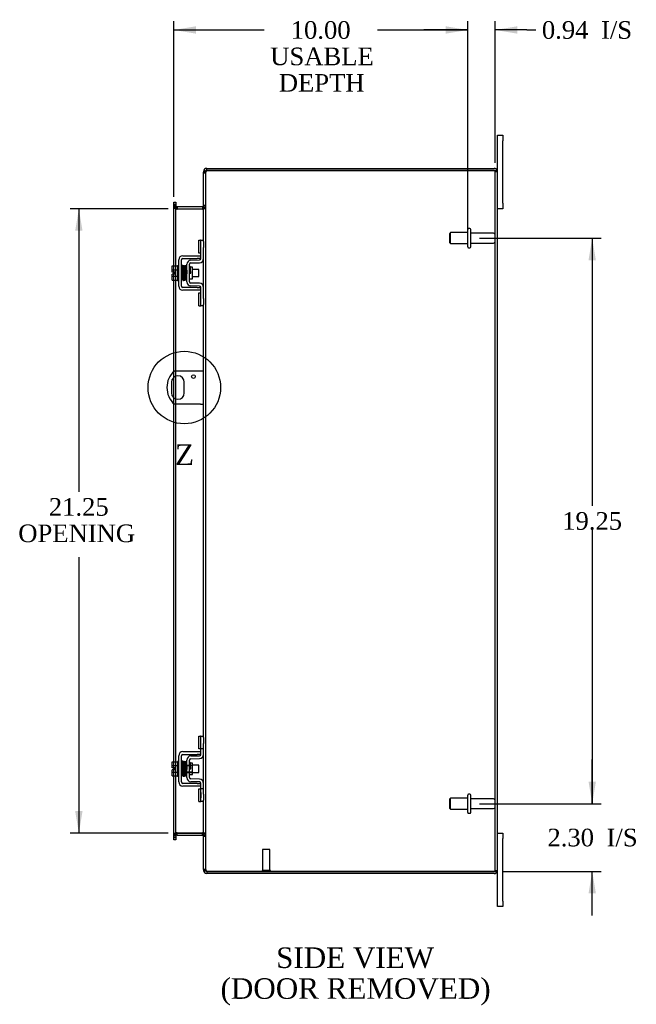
# Model space of a CAD drawing. Header units: inches. Extents: x 7 to 148, y 4 to 99.
# Tile 5 of 8: x 82 to 103, y 33 to 66. Entities that reach past the tile are written whole.
import ezdxf
from ezdxf.enums import TextEntityAlignment as Align
from ezdxf.lldxf.tags import DXFTag

# ---------------------------------------------------------------- set-up
doc = ezdxf.new("R2010")
doc.units = ezdxf.units.IN
doc.header["$MEASUREMENT"] = 0
doc.layers.get('0').update_dxf_attribs({"linetype": 'CONTINUOUS'})
for name, color, linetype in [('COM40153-1', 7, 'CONTINUOUS'), ('COM42667', 7, 'CONTINUOUS'), ('COM42780', 7, 'CONTINUOUS'), ('COM70019', 7, 'CONTINUOUS'), ('DEFAULT', 7, 'CONTINUOUS'), ('FET07710', 7, 'CONTINUOUS'), ('SCC19011', 7, 'CONTINUOUS'), ('SPR20265', 7, 'CONTINUOUS'), ('STD21878', 7, 'CONTINUOUS'), ('STD26094', 7, 'CONTINUOUS'), ('WAF25035', 7, 'CONTINUOUS')]:
    doc.layers.add(name, color=color, linetype=linetype)
doc.styles.add('SEACAD_TIMES_NEW_ROMAN', font='times.ttf')
tags = doc.linetypes.add('CENTER2', pattern=[1.125, 0.75, -0.125, 0.125, -0.125]).pattern_tags.tags
tags[10:11] = [DXFTag(74, 4), DXFTag(75, 0), DXFTag(340, '0'), DXFTag(46, 0.0), DXFTag(50, 0.0), DXFTag(44, 0.0), DXFTag(45, 0.0)]
tags[8:9] = [DXFTag(74, 4), DXFTag(75, 0), DXFTag(340, '0'), DXFTag(46, 0.0), DXFTag(50, 0.0), DXFTag(44, 0.0), DXFTag(45, 0.0)]
tags[6:7] = [DXFTag(74, 4), DXFTag(75, 0), DXFTag(340, '0'), DXFTag(46, 0.0), DXFTag(50, 0.0), DXFTag(44, 0.0), DXFTag(45, 0.0)]
tags[4:5] = [DXFTag(74, 4), DXFTag(75, 0), DXFTag(340, '0'), DXFTag(46, 0.0), DXFTag(50, 0.0), DXFTag(44, 0.0), DXFTag(45, 0.0)]

# ---------------------------------------------------------------- blocks, each defined once
blk = doc.blocks.new('GDIMGGROUP9')
at = {"layer": 'DEFAULT', "linetype": 'Continuous'}
for points in [[(102.09, 40.286), (101.84, 40.286), (101.965, 39.536)], [(102.09, 36.483), (101.965, 37.233), (101.84, 36.483)]]:
    blk.add_hatch(color=136, dxfattribs=at).paths.add_polyline_path(points)
at = {"layer": 'DEFAULT', "color": 136, "linetype": 'Continuous'}
for p, q in [((101.965, 39.536), (101.965, 41.036)), ((98.128, 39.536), (102.265, 39.536)), ((98.929, 37.233), (102.265, 37.233)), ((101.965, 35.733), (101.965, 37.233))]:
    blk.add_line(p, q, dxfattribs=at)
at = {"layer": 'DEFAULT', "color": 136, "linetype": 'Continuous', "style": 'SEACAD_TIMES_NEW_ROMAN'}
for s, p in [('2.30', (100.44, 38.685)), ('I/S', (102.453, 38.685))]:
    blk.add_text(s, height=0.6, dxfattribs=at).set_placement(p, align=Align.TOP_LEFT)
blk = doc.blocks.new('GDIMGGROUP10')
at = {"layer": 'DEFAULT', "linetype": 'Continuous'}
for points in [[(102.09, 58.036), (101.965, 58.786), (101.84, 58.036)], [(102.09, 40.286), (101.84, 40.286), (101.965, 39.536)]]:
    blk.add_hatch(color=136, dxfattribs=at).paths.add_polyline_path(points)
at = {"layer": 'DEFAULT', "color": 136, "linetype": 'Continuous'}
for p, q in [((98.128, 58.786), (102.265, 58.786)), ((101.965, 58.786), (101.965, 49.671)), ((101.965, 48.861), (101.965, 39.536)), ((98.128, 39.536), (102.265, 39.536))]:
    blk.add_line(p, q, dxfattribs=at)
at = {"layer": 'DEFAULT', "color": 136, "linetype": 'Continuous', "style": 'SEACAD_TIMES_NEW_ROMAN'}
blk.add_text('19.25', height=0.6, dxfattribs=at).set_placement((100.942, 49.461), align=Align.TOP_LEFT)
blk = doc.blocks.new('GDIMGGROUP19')
at = {"layer": 'DEFAULT', "linetype": 'Continuous'}
for points in [[(84.366, 59.036), (84.616, 59.036), (84.491, 59.786)], [(84.366, 39.286), (84.491, 38.536), (84.616, 39.286)]]:
    blk.add_hatch(color=136, dxfattribs=at).paths.add_polyline_path(points)
at = {"layer": 'DEFAULT', "color": 136, "linetype": 'Continuous'}
for p, q in [((87.532, 59.786), (84.191, 59.786)), ((84.491, 59.786), (84.491, 50.149)), ((84.491, 47.932), (84.491, 38.536)), ((87.532, 38.536), (84.191, 38.536))]:
    blk.add_line(p, q, dxfattribs=at)
at = {"layer": 'DEFAULT', "color": 136, "linetype": 'Continuous', "style": 'SEACAD_TIMES_NEW_ROMAN'}
for s, p in [('21.25', (83.467, 49.939)), ('OPENING ', (82.429, 49.039))]:
    blk.add_text(s, height=0.6, dxfattribs=at).set_placement(p, align=Align.TOP_LEFT)
blk = doc.blocks.new('GDIMGGROUP23')
at = {"layer": 'DEFAULT', "linetype": 'Continuous'}
for points in [[(88.474, 65.997), (87.724, 65.872), (88.474, 65.747)], [(96.978, 65.997), (96.978, 65.747), (97.728, 65.872)]]:
    blk.add_hatch(color=136, dxfattribs=at).paths.add_polyline_path(points)
at = {"layer": 'DEFAULT', "color": 136, "linetype": 'Continuous'}
for p, q in [((87.724, 60.188), (87.724, 66.172)), ((97.728, 59.086), (97.728, 66.172)), ((87.724, 65.872), (90.795, 65.872)), ((94.656, 65.872), (97.728, 65.872))]:
    blk.add_line(p, q, dxfattribs=at)
at = {"layer": 'DEFAULT', "color": 136, "linetype": 'Continuous', "style": 'SEACAD_TIMES_NEW_ROMAN'}
for s, p in [('10.00', (91.702, 66.172)), ('USABLE', (91.005, 65.272)), ('DEPTH', (91.297, 64.372))]:
    blk.add_text(s, height=0.6, dxfattribs=at).set_placement(p, align=Align.TOP_LEFT)
blk = doc.blocks.new('GDIMGGROUP26')
at = {"layer": 'DEFAULT', "linetype": 'Continuous'}
for points in [[(96.978, 65.997), (96.978, 65.747), (97.728, 65.872)], [(99.415, 65.997), (98.665, 65.872), (99.415, 65.747)]]:
    blk.add_hatch(color=136, dxfattribs=at).paths.add_polyline_path(points)
at = {"layer": 'DEFAULT', "color": 136, "linetype": 'Continuous'}
for p, q in [((97.728, 59.086), (97.728, 66.172)), ((98.665, 61.353), (98.665, 66.172)), ((97.728, 65.872), (96.228, 65.872)), ((99.742, 65.872), (98.665, 65.872)), ((99.742, 65.872), (100.042, 65.872))]:
    blk.add_line(p, q, dxfattribs=at)
at = {"layer": 'DEFAULT', "color": 136, "linetype": 'Continuous', "style": 'SEACAD_TIMES_NEW_ROMAN'}
for s, p in [('0.94', (100.252, 66.172)), ('I/S', (102.265, 66.172))]:
    blk.add_text(s, height=0.6, dxfattribs=at).set_placement(p, align=Align.TOP_LEFT)
blk = doc.blocks.new('SE1')
at = {"color": 136, "linetype": 'Continuous', "style": 'SEACAD_TIMES_NEW_ROMAN'}
blk.add_text('Z', height=0.7, dxfattribs=at).set_placement((87.765, 51.767), align=Align.TOP_LEFT)
blk = doc.blocks.new('SE')
at = {"layer": 'DEFAULT', "color": 7, "linetype": 'CENTER2'}
blk.add_circle((88.08, 53.701), 1.234, dxfattribs=at)
at = {"layer": 'DEFAULT'}
blk.add_blockref('SE1', (0, 0), dxfattribs=at)

msp = doc.modelspace()

# ---------------------------------------------------------------- linework, layer by layer
at = {"layer": 'COM40153-1', "color": 7}
for p, q in [((88.629, 54.264), (87.741, 54.264)), ((88.737, 54.264), (88.629, 54.264)), ((87.643, 53.883), (87.643, 53.52)), ((88.08, 53.52), (88.08, 53.883)), ((88.629, 53.139), (87.741, 53.139)), ((88.629, 53.139), (88.737, 53.139))]:
    msp.add_line(p, q, dxfattribs=at)
msp.add_circle((88.393, 54.077), 0.0625, dxfattribs=at)
for centre, radius, start, end in [((88.237, 53.701), 0.75, 131.4096, 228.5904), ((87.862, 53.883), 0.218, 0, 180), ((87.862, 53.52), 0.218, 180, 0)]:
    msp.add_arc(centre, radius, start, end, dxfattribs=at)
at = {"layer": 'COM42667', "color": 7}
for p, q in [((87.891, 57.154), (87.891, 58.045)), ((87.986, 57.154), (87.986, 58.045)), ((88.034, 58.188), (88.517, 58.188)), ((88.034, 58.093), (88.517, 58.093)), ((88.517, 58.188), (88.642, 58.188)), ((88.642, 58.093), (88.517, 58.093)), ((88.517, 57.106), (88.034, 57.106)), ((88.517, 57.011), (88.034, 57.011)), ((88.517, 57.106), (88.642, 57.106)), ((88.642, 57.011), (88.517, 57.011)), ((88.034, 41.312), (88.517, 41.312)), ((88.517, 41.312), (88.642, 41.312)), ((87.891, 40.278), (87.891, 41.169)), ((87.986, 40.278), (87.986, 41.169)), ((88.034, 41.217), (88.517, 41.217)), ((88.642, 41.217), (88.517, 41.217)), ((88.517, 40.23), (88.034, 40.23)), ((88.517, 40.23), (88.642, 40.23)), ((88.517, 40.135), (88.034, 40.135)), ((88.642, 40.135), (88.517, 40.135))]:
    msp.add_line(p, q, dxfattribs=at)
for centre, radius, start, end in [((88.034, 58.045), 0.143, 90, 180), ((88.034, 58.045), 0.048, 90, 180), ((88.034, 57.154), 0.143, 180, 270), ((88.034, 57.154), 0.048, 180, 270), ((88.034, 41.169), 0.143, 90, 180), ((88.034, 41.169), 0.048, 90, 180), ((88.034, 40.278), 0.143, 180, 270), ((88.034, 40.278), 0.048, 180, 270)]:
    msp.add_arc(centre, radius, start, end, dxfattribs=at)
at = {"layer": 'COM42780', "color": 7}
for p, q in [((88.577, 58.278), (88.577, 58.715)), ((88.577, 58.715), (88.628, 58.715)), ((88.642, 58.715), (88.628, 58.715)), ((88.642, 58.465), (88.642, 58.715)), ((88.642, 58.715), (88.737, 58.715)), ((88.737, 58.668), (88.737, 58.465)), ((88.642, 58.092), (88.642, 58.465)), ((88.737, 58.092), (88.737, 58.465)), ((88.305, 58.039), (88.595, 58.044)), ((88.628, 58.278), (88.577, 58.278)), ((88.628, 58.278), (88.642, 58.278)), ((88.165, 57.302), (88.165, 57.896)), ((88.26, 57.302), (88.26, 57.896)), ((88.355, 57.794), (88.288, 57.794)), ((88.307, 57.944), (88.596, 57.949)), ((88.355, 57.404), (88.355, 57.794)), ((88.26, 57.404), (88.355, 57.404)), ((88.595, 57.154), (88.305, 57.159)), ((88.596, 57.249), (88.307, 57.254)), ((88.642, 56.734), (88.642, 57.106)), ((88.737, 56.734), (88.737, 57.106)), ((88.577, 56.484), (88.577, 56.921)), ((88.577, 56.921), (88.628, 56.921)), ((88.642, 56.921), (88.628, 56.921)), ((88.642, 56.484), (88.642, 56.734)), ((88.737, 56.734), (88.737, 56.531)), ((88.577, 56.484), (88.628, 56.484)), ((88.628, 56.484), (88.642, 56.484)), ((88.737, 56.484), (88.642, 56.484)), ((88.577, 41.402), (88.577, 41.839)), ((88.577, 41.839), (88.628, 41.839)), ((88.642, 41.839), (88.628, 41.839)), ((88.642, 41.589), (88.642, 41.839)), ((88.642, 41.839), (88.737, 41.839)), ((88.642, 41.216), (88.642, 41.589)), ((88.645, 41.402), (88.645, 41.839)), ((88.737, 41.792), (88.737, 41.589)), ((88.737, 41.216), (88.737, 41.589)), ((88.628, 41.402), (88.577, 41.402)), ((88.628, 41.402), (88.642, 41.402)), ((88.737, 41.402), (88.642, 41.402)), ((88.165, 40.426), (88.165, 41.02)), ((88.26, 40.426), (88.26, 41.02)), ((88.288, 40.918), (88.26, 40.918)), ((88.355, 40.918), (88.288, 40.918)), ((88.305, 41.163), (88.595, 41.168)), ((88.307, 41.068), (88.596, 41.073)), ((88.355, 40.528), (88.355, 40.918)), ((88.165, 40.848), (88.355, 40.848)), ((88.355, 40.83), (88.165, 40.83)), ((88.165, 40.617), (88.355, 40.617)), ((88.165, 40.598), (88.355, 40.598)), ((88.26, 40.528), (88.355, 40.528)), ((88.595, 40.278), (88.305, 40.283)), ((88.596, 40.373), (88.307, 40.378)), ((88.642, 39.858), (88.642, 40.23)), ((88.737, 39.858), (88.737, 40.23)), ((88.577, 39.608), (88.577, 40.045)), ((88.577, 40.045), (88.628, 40.045)), ((88.642, 40.045), (88.628, 40.045)), ((88.737, 40.045), (88.642, 40.045)), ((88.643, 39.913), (88.642, 39.913)), ((88.643, 39.883), (88.642, 39.883)), ((88.643, 39.913), (88.643, 39.798)), ((88.645, 39.608), (88.645, 40.045)), ((88.577, 39.608), (88.628, 39.608)), ((88.628, 39.608), (88.642, 39.608)), ((88.642, 39.608), (88.642, 39.858)), ((88.643, 39.804), (88.642, 39.804)), ((88.643, 39.798), (88.642, 39.798)), ((88.643, 39.773), (88.642, 39.773)), ((88.643, 39.74), (88.642, 39.74)), ((88.737, 39.608), (88.642, 39.608)), ((88.643, 39.798), (88.643, 39.773)), ((88.643, 39.773), (88.643, 39.74)), ((88.737, 39.858), (88.737, 39.655))]:
    msp.add_line(p, q, dxfattribs=at)
for centre, radius, start, end in [((88.308, 57.896), 0.143, 91, 180), ((88.594, 58.092), 0.048, 271, 0), ((88.594, 58.092), 0.143, 271, 0), ((88.308, 57.896), 0.048, 91, 180), ((88.308, 57.302), 0.143, 180, 269), ((88.308, 57.302), 0.048, 180, 269), ((88.594, 57.106), 0.048, 0, 89), ((88.594, 57.106), 0.143, 0, 89), ((88.308, 41.02), 0.143, 91, 180), ((88.308, 41.02), 0.048, 91, 180), ((88.594, 41.216), 0.048, 271, 0), ((88.594, 41.216), 0.143, 271, 0), ((88.308, 40.426), 0.143, 180, 269), ((88.308, 40.426), 0.048, 180, 269), ((88.594, 40.23), 0.048, 0, 89), ((88.594, 40.23), 0.143, 0, 89)]:
    msp.add_arc(centre, radius, start, end, dxfattribs=at)
at = {"layer": 'COM70019', "color": 7}
for p, q in [((88.761, 61.053), (88.737, 61.053)), ((88.737, 61.053), (88.737, 61.029)), ((88.737, 61.029), (88.737, 61.028)), ((88.737, 61.029), (88.809, 61.029)), ((88.809, 61.028), (88.737, 61.028)), ((88.737, 58.668), (88.737, 61.028)), ((88.737, 61.011), (88.809, 61.011)), ((88.809, 61.053), (88.761, 61.053)), ((88.809, 61.053), (88.809, 61.029)), ((88.809, 61.029), (88.809, 61.028)), ((88.809, 37.295), (88.809, 61.028)), ((88.845, 61.089), (88.845, 61.161)), ((88.845, 61.161), (98.629, 61.161)), ((88.845, 61.089), (98.629, 61.089)), ((98.629, 61.089), (88.845, 61.089)), ((98.731, 61.089), (98.629, 61.089)), ((98.629, 61.089), (98.731, 61.089)), ((98.665, 37.269), (98.665, 61.053)), ((98.665, 61.053), (98.737, 61.053)), ((98.737, 37.269), (98.737, 61.053)), ((87.724, 60.016), (87.796, 60.016)), ((87.724, 59.94), (87.724, 60.016)), ((87.796, 60.016), (87.796, 59.94)), ((87.724, 59.94), (87.724, 59.933)), ((87.724, 59.888), (87.724, 59.933)), ((87.796, 59.933), (87.724, 59.933)), ((87.724, 59.894), (87.796, 59.894)), ((87.724, 57.84), (87.724, 59.888)), ((87.724, 59.876), (87.796, 59.876)), ((87.796, 59.94), (87.796, 59.933)), ((87.796, 59.933), (87.796, 59.888)), ((87.796, 57.84), (87.796, 59.888)), ((87.832, 59.858), (87.832, 59.786)), ((87.832, 59.858), (88.701, 59.858)), ((87.832, 59.786), (88.701, 59.786)), ((88.701, 59.773), (87.832, 59.773)), ((88.701, 59.858), (88.701, 59.786)), ((88.809, 59.894), (88.737, 59.894)), ((88.809, 59.876), (88.737, 59.876)), ((88.737, 57.106), (88.737, 58.092)), ((87.724, 57.633), (87.724, 57.84)), ((87.796, 57.358), (87.796, 57.84)), ((87.724, 57.565), (87.724, 57.633)), ((87.724, 57.358), (87.724, 57.565)), ((87.724, 54.248), (87.724, 57.358)), ((87.796, 54.264), (87.796, 57.358)), ((88.737, 41.792), (88.737, 56.531)), ((87.724, 54.052), (87.724, 54.248)), ((87.724, 53.35), (87.724, 54.052)), ((87.796, 54.091), (87.796, 54.264)), ((87.796, 53.312), (87.796, 54.091)), ((87.724, 53.154), (87.724, 53.35)), ((87.796, 53.139), (87.796, 53.312)), ((87.724, 40.964), (87.724, 53.154)), ((87.796, 40.964), (87.796, 53.139)), ((87.724, 40.757), (87.724, 40.964)), ((87.796, 40.482), (87.796, 40.964)), ((88.737, 40.23), (88.737, 41.216)), ((87.724, 40.689), (87.724, 40.757)), ((87.724, 40.482), (87.724, 40.689)), ((87.724, 38.435), (87.724, 40.482)), ((87.796, 38.435), (87.796, 40.482)), ((88.737, 37.295), (88.737, 39.655)), ((87.832, 38.55), (88.701, 38.55)), ((87.724, 38.446), (87.796, 38.446)), ((87.724, 38.39), (87.724, 38.435)), ((87.796, 38.428), (87.724, 38.428)), ((87.724, 38.382), (87.724, 38.39)), ((87.724, 38.39), (87.796, 38.39)), ((87.724, 38.306), (87.724, 38.382)), ((87.796, 38.306), (87.724, 38.306)), ((87.796, 38.435), (87.796, 38.39)), ((87.796, 38.382), (87.796, 38.39)), ((87.796, 38.382), (87.796, 38.306)), ((87.832, 38.464), (87.832, 38.536)), ((87.832, 38.536), (88.701, 38.536)), ((87.832, 38.464), (88.701, 38.464)), ((88.701, 38.464), (88.701, 38.536)), ((88.809, 38.446), (88.737, 38.446)), ((88.737, 38.428), (88.809, 38.428)), ((88.737, 37.312), (88.809, 37.312)), ((88.737, 37.295), (88.737, 37.294)), ((88.809, 37.295), (88.737, 37.295)), ((88.737, 37.294), (88.809, 37.294)), ((88.737, 37.294), (88.737, 37.269)), ((88.761, 37.269), (88.737, 37.269)), ((88.809, 37.269), (88.761, 37.269)), ((88.809, 37.295), (88.809, 37.294)), ((88.809, 37.294), (88.809, 37.269)), ((88.845, 37.233), (98.629, 37.233)), ((98.629, 37.233), (88.845, 37.233)), ((88.845, 37.233), (88.845, 37.161)), ((98.629, 37.233), (98.731, 37.233)), ((98.731, 37.233), (98.629, 37.233)), ((98.665, 37.269), (98.737, 37.269)), ((98.629, 37.161), (88.845, 37.161))]:
    msp.add_line(p, q, dxfattribs=at)
for centre, radius, start, end in [((88.845, 61.053), 0.108, 90, 180), ((88.845, 61.053), 0.036, 128.7236, 180), ((88.845, 61.053), 0.036, 90, 128.7236), ((98.629, 61.053), 0.108, 19.4712, 90), ((98.629, 61.053), 0.036, 0, 90), ((98.629, 61.053), 0.108, 0, 19.4712), ((87.832, 59.894), 0.108, 180, 259.6031), ((87.83, 59.879), 0.106, 181.2987, 271.2013), ((87.832, 59.894), 0.036, 180, 270), ((87.832, 59.894), 0.108, 259.6031, 270), ((88.701, 59.894), 0.036, 270, 360), ((88.703, 59.879), 0.106, 268.8065, 358.6935), ((88.701, 59.894), 0.108, 270, 280.3994), ((88.701, 59.894), 0.108, 280.3994, 360), ((87.83, 38.444), 0.106, 88.8065, 178.6935), ((88.703, 38.444), 0.106, 1.2987, 91.2013), ((87.832, 38.428), 0.108, 100.3965, 180), ((87.832, 38.428), 0.036, 90, 180), ((87.832, 38.428), 0.108, 90, 100.3965), ((88.701, 38.428), 0.108, 79.6015, 90), ((88.701, 38.428), 0.036, 0, 90), ((88.701, 38.428), 0.108, 0, 79.6015), ((88.845, 37.269), 0.108, 180, 270), ((88.845, 37.269), 0.036, 180, 231.2764), ((88.845, 37.269), 0.036, 231.2764, 270), ((98.629, 37.269), 0.036, 270, 0), ((98.629, 37.269), 0.108, 270, 340.5288), ((98.629, 37.269), 0.108, 340.5288, 0)]:
    msp.add_arc(centre, radius, start, end, dxfattribs=at)
for centre, major_axis, start_param, end_param in [((98.629, 61.053), (-0.036, 0), 3.141593, 4.712389), ((98.629, 61.053), (-0.108, 0), 3.141593, 3.48143), ((98.629, 37.269), (-0.036, 0), 1.570796, 3.141593), ((98.629, 37.269), (-0.108, 0), 2.801756, 3.141593)]:
    msp.add_ellipse(centre, major_axis=major_axis, ratio=0.997813, start_param=start_param, end_param=end_param, dxfattribs=at)
for points, knots in [([(88.845, 61.089), (88.831, 61.084), (88.817, 61.079), (88.79, 61.069), (88.778, 61.064), (88.758, 61.053), (88.75, 61.048), (88.74, 61.038), (88.737, 61.033), (88.737, 61.028)], [0, 0, 0, 0, 0.25, 0.25, 0.5, 0.5, 0.75, 0.75, 1, 1, 1, 1]), ([(88.845, 61.089), (88.84, 61.084), (88.835, 61.079), (88.827, 61.069), (88.823, 61.064), (88.816, 61.053), (88.813, 61.048), (88.81, 61.038), (88.809, 61.033), (88.809, 61.028)], [0, 0, 0, 0, 0.25, 0.25, 0.5, 0.5, 0.75, 0.75, 1, 1, 1, 1]), ([(87.796, 59.876), (87.796, 59.866), (87.796, 59.856), (87.799, 59.835), (87.8, 59.825), (87.804, 59.81), (87.805, 59.806), (87.809, 59.796), (87.811, 59.792), (87.816, 59.784), (87.818, 59.78), (87.823, 59.776), (87.825, 59.775), (87.828, 59.773), (87.83, 59.773), (87.832, 59.773)], [0, 0, 0, 0, 0.25, 0.25, 0.5, 0.5, 0.625, 0.625, 0.75, 0.75, 0.875, 0.875, 0.9375, 0.9375, 1, 1, 1, 1]), ([(88.701, 59.773), (88.703, 59.773), (88.704, 59.773), (88.708, 59.775), (88.71, 59.776), (88.714, 59.78), (88.717, 59.784), (88.722, 59.792), (88.724, 59.796), (88.727, 59.806), (88.729, 59.81), (88.732, 59.825), (88.734, 59.835), (88.736, 59.856), (88.737, 59.866), (88.737, 59.876)], [0, 0, 0, 0, 0.0625, 0.0625, 0.125, 0.125, 0.25, 0.25, 0.375, 0.375, 0.5, 0.5, 0.75, 0.75, 1, 1, 1, 1]), ([(87.832, 38.55), (87.83, 38.55), (87.828, 38.549), (87.825, 38.548), (87.823, 38.547), (87.818, 38.542), (87.816, 38.539), (87.811, 38.531), (87.809, 38.526), (87.805, 38.517), (87.804, 38.512), (87.8, 38.498), (87.799, 38.488), (87.796, 38.467), (87.796, 38.457), (87.796, 38.446)], [0, 0, 0, 0, 0.0625, 0.0625, 0.125, 0.125, 0.25, 0.25, 0.375, 0.375, 0.5, 0.5, 0.75, 0.75, 1, 1, 1, 1]), ([(88.737, 38.446), (88.737, 38.457), (88.736, 38.467), (88.734, 38.488), (88.732, 38.498), (88.729, 38.512), (88.727, 38.517), (88.724, 38.526), (88.722, 38.531), (88.717, 38.539), (88.714, 38.542), (88.71, 38.547), (88.708, 38.548), (88.704, 38.549), (88.703, 38.55), (88.701, 38.55)], [0, 0, 0, 0, 0.25, 0.25, 0.5, 0.5, 0.625, 0.625, 0.75, 0.75, 0.875, 0.875, 0.9375, 0.9375, 1, 1, 1, 1]), ([(88.737, 37.295), (88.737, 37.29), (88.74, 37.285), (88.75, 37.275), (88.758, 37.269), (88.778, 37.259), (88.79, 37.254), (88.817, 37.244), (88.831, 37.239), (88.845, 37.233)], [0, 0, 0, 0, 0.25, 0.25, 0.5, 0.5, 0.75, 0.75, 1, 1, 1, 1]), ([(88.809, 37.295), (88.809, 37.29), (88.81, 37.285), (88.813, 37.275), (88.816, 37.269), (88.823, 37.259), (88.827, 37.254), (88.835, 37.244), (88.84, 37.239), (88.845, 37.233)], [0, 0, 0, 0, 0.25, 0.25, 0.5, 0.5, 0.75, 0.75, 1, 1, 1, 1])]:
    msp.add_open_spline(points, degree=3, knots=knots, dxfattribs=at)
at = {"layer": 'FET07710', "color": 7}
for p, q in [((98.737, 62.099), (98.737, 62.286)), ((98.737, 62.286), (98.924, 62.286)), ((98.737, 61.053), (98.737, 62.099)), ((98.924, 62.286), (98.924, 62.099)), ((98.924, 59.974), (98.924, 62.099)), ((98.924, 59.786), (98.737, 59.786)), ((98.924, 59.974), (98.924, 59.786)), ((98.737, 38.536), (98.924, 38.536)), ((98.924, 38.536), (98.924, 38.349)), ((98.924, 36.224), (98.924, 38.349)), ((98.737, 36.224), (98.737, 37.269)), ((98.737, 36.036), (98.737, 36.224)), ((98.924, 36.224), (98.924, 36.036)), ((98.924, 36.036), (98.737, 36.036))]:
    msp.add_line(p, q, dxfattribs=at)
at = {"layer": 'SCC19011', "color": 7}
for p, q in [((87.665, 57.84), (87.846, 57.84)), ((87.665, 57.708), (87.665, 57.84)), ((87.665, 57.708), (87.846, 57.708)), ((87.665, 57.633), (87.665, 57.708)), ((88.01, 57.721), (87.986, 57.721)), ((88.059, 57.721), (88.045, 57.721)), ((88.109, 57.721), (88.094, 57.721)), ((88.159, 57.721), (88.144, 57.721)), ((88.578, 57.721), (88.355, 57.721)), ((88.578, 57.477), (88.578, 57.721)), ((87.76, 57.633), (87.665, 57.633)), ((87.665, 57.49), (87.665, 57.565)), ((87.76, 57.565), (87.665, 57.565)), ((87.665, 57.49), (87.846, 57.49)), ((87.665, 57.358), (87.665, 57.49)), ((87.665, 57.358), (87.846, 57.358)), ((87.76, 57.565), (87.76, 57.633)), ((87.986, 57.477), (88.018, 57.477)), ((88.053, 57.477), (88.068, 57.477)), ((88.103, 57.477), (88.118, 57.477)), ((88.153, 57.477), (88.165, 57.477)), ((88.355, 57.477), (88.578, 57.477)), ((87.665, 40.964), (87.846, 40.964)), ((87.665, 40.832), (87.665, 40.964)), ((87.665, 40.832), (87.846, 40.832)), ((87.665, 40.757), (87.665, 40.832)), ((87.76, 40.757), (87.665, 40.757)), ((87.665, 40.614), (87.665, 40.689)), ((87.76, 40.689), (87.665, 40.689)), ((87.665, 40.614), (87.846, 40.614)), ((87.665, 40.482), (87.665, 40.614)), ((87.76, 40.689), (87.76, 40.757)), ((88.01, 40.845), (87.986, 40.845)), ((87.986, 40.601), (88.018, 40.601)), ((88.059, 40.845), (88.045, 40.845)), ((88.053, 40.601), (88.068, 40.601)), ((88.109, 40.845), (88.094, 40.845)), ((88.103, 40.601), (88.118, 40.601)), ((88.159, 40.845), (88.144, 40.845)), ((88.153, 40.601), (88.165, 40.601)), ((88.578, 40.845), (88.355, 40.845)), ((88.355, 40.601), (88.578, 40.601)), ((88.578, 40.601), (88.578, 40.845)), ((87.665, 40.482), (87.846, 40.482))]:
    msp.add_line(p, q, dxfattribs=at)
at = {"layer": 'SPR20265', "color": 7}
for p, q in [((88.264, 57.599), (88.299, 57.599)), ((88.264, 40.723), (88.299, 40.723))]:
    msp.add_line(p, q, dxfattribs=at)
for centre, radius, start, end in [((92.967, 57.42), 4.985, 175.1825, 176.5376), ((88.119, 57.824), 0.0181, 0.2962, 180.6354), ((92.937, 57.422), 4.919, 179.5796, 179.9446), ((92.967, 40.544), 4.985, 175.1825, 176.5376), ((88.119, 40.948), 0.0181, 0.2962, 180.6354), ((92.937, 40.546), 4.919, 179.5796, 179.9446)]:
    msp.add_arc(centre, radius, start, end, dxfattribs=at)
for centre in [(88, 57.427), (88, 40.551)]:
    msp.add_ellipse(centre, major_axis=(-0.0175, 0), ratio=0.707107, start_param=0.666946, end_param=5.616239, dxfattribs=at)
for points, knots in [([(88.036, 57.84), (88.036, 57.841), (88.036, 57.842), (88.035, 57.845), (88.034, 57.848), (88.033, 57.851), (88.03, 57.853), (88.028, 57.855), (88.025, 57.856), (88.02, 57.858), (88.014, 57.857), (88.007, 57.853), (88.001, 57.845), (88, 57.839), (88, 57.835)], [0, 0, 0, 0, 0.03948, 0.078027, 0.11705, 0.157795, 0.20119, 0.247813, 0.297965, 0.351797, 0.472995, 0.624898, 0.803476, 1, 1, 1, 1]), ([(88.002, 57.836), (88.002, 57.837), (88.003, 57.835), (88.005, 57.816), (88.007, 57.782), (88.009, 57.741), (88.01, 57.699), (88.012, 57.661), (88.013, 57.628), (88.014, 57.601), (88.015, 57.575), (88.016, 57.545), (88.017, 57.51), (88.018, 57.47), (88.02, 57.43), (88.022, 57.393), (88.024, 57.366), (88.026, 57.362), (88.026, 57.361)], [0.0402294, 0.0402294, 0.0402294, 0.0402294, 0.0962651, 0.1836152, 0.2619538, 0.3312786, 0.3915016, 0.442594, 0.4845239, 0.5172899, 0.5463931, 0.5841023, 0.6308517, 0.6866387, 0.7514677, 0.8253147, 0.9081399, 0.9951321, 0.9951321, 0.9951321, 0.9951321]), ([(88.061, 57.365), (88.06, 57.366), (88.059, 57.369), (88.057, 57.395), (88.055, 57.431), (88.053, 57.471), (88.052, 57.51), (88.051, 57.545), (88.05, 57.575), (88.049, 57.601), (88.048, 57.628), (88.047, 57.661), (88.045, 57.7), (88.044, 57.742), (88.042, 57.784), (88.04, 57.82), (88.038, 57.841), (88.036, 57.842), (88.036, 57.842)], [0.007956, 0.007956, 0.007956, 0.007956, 0.0902869, 0.171964, 0.2449933, 0.3092617, 0.364675, 0.4111808, 0.4487353, 0.4777397, 0.5104186, 0.5522907, 0.6034131, 0.6638342, 0.7336337, 0.8128446, 0.9016052, 0.9648764, 0.9648764, 0.9648764, 0.9648764]), ([(88.051, 57.835), (88.05, 57.832), (88.048, 57.819), (88.046, 57.787), (88.045, 57.757), (88.044, 57.741), (88.044, 57.739)], [0.0981827, 0.0981827, 0.0981827, 0.0981827, 0.1867929, 0.2658332, 0.3354212, 0.34433, 0.34433, 0.34433, 0.34433]), ([(88.088, 57.824), (88.088, 57.83), (88.087, 57.837), (88.08, 57.845), (88.074, 57.848), (88.07, 57.849), (88.066, 57.849), (88.062, 57.848), (88.059, 57.846), (88.056, 57.843), (88.054, 57.84), (88.052, 57.836), (88.052, 57.833), (88.052, 57.831)], [0, 0, 0, 0, 0.337377, 0.476585, 0.593946, 0.643993, 0.690857, 0.738213, 0.787078, 0.837877, 0.890521, 0.944659, 1, 1, 1, 1]), ([(88.053, 57.827), (88.054, 57.819), (88.055, 57.806), (88.058, 57.757), (88.061, 57.691), (88.063, 57.614), (88.066, 57.532), (88.069, 57.457), (88.072, 57.398), (88.074, 57.381), (88.075, 57.373)], [0, 0, 0, 0, 0.114486, 0.231947, 0.352472, 0.475982, 0.602512, 0.732024, 0.864532, 1, 1, 1, 1]), ([(88.11, 57.375), (88.109, 57.381), (88.107, 57.394), (88.105, 57.441), (88.102, 57.505), (88.099, 57.582), (88.097, 57.664), (88.094, 57.74), (88.091, 57.802), (88.089, 57.819), (88.088, 57.829)], [0, 0, 0, 0, 0.112935, 0.229308, 0.349042, 0.472285, 0.598918, 0.729117, 0.862747, 1, 1, 1, 1]), ([(88.101, 57.826), (88.1, 57.824), (88.099, 57.82), (88.097, 57.791), (88.095, 57.76), (88.094, 57.74), (88.094, 57.734)], [0, 0, 0, 0, 0.0920689, 0.1750905, 0.2491163, 0.2787764, 0.2787764, 0.2787764, 0.2787764]), ([(88.101, 57.823), (88.102, 57.821), (88.104, 57.818), (88.106, 57.791), (88.108, 57.757), (88.11, 57.71), (88.112, 57.655), (88.114, 57.595), (88.116, 57.533), (88.118, 57.475), (88.121, 57.427), (88.123, 57.394), (88.125, 57.376), (88.126, 57.375), (88.127, 57.375)], [0.0030153, 0.0030153, 0.0030153, 0.0030153, 0.0911168, 0.1734244, 0.2469059, 0.3115047, 0.4137106, 0.4808253, 0.5545336, 0.6652124, 0.7347799, 0.8137322, 0.9021481, 0.9589659, 0.9589659, 0.9589659, 0.9589659]), ([(88.161, 57.383), (88.16, 57.382), (88.159, 57.383), (88.158, 57.399), (88.156, 57.43), (88.153, 57.476), (88.151, 57.533), (88.149, 57.595), (88.147, 57.655), (88.145, 57.71), (88.143, 57.758), (88.141, 57.793), (88.138, 57.821), (88.137, 57.825), (88.136, 57.826)], [0.04806, 0.04806, 0.04806, 0.04806, 0.0950174, 0.1815834, 0.2594443, 0.3284541, 0.4389593, 0.5129458, 0.5804713, 0.6835524, 0.7488804, 0.8233727, 0.9070568, 1, 1, 1, 1]), ([(88.165, 57.834), (88.163, 57.833), (88.159, 57.832), (88.15, 57.823), (88.15, 57.812), (88.146, 57.784), (88.145, 57.754), (88.144, 57.733), (88.144, 57.73)], [0.5123447, 0.5123447, 0.5123447, 0.5123447, 0.5177994, 0.525151, 0.5633792, 0.6073205, 0.6548363, 0.6646728, 0.6646728, 0.6646728, 0.6646728]), ([(88.155, 57.803), (88.155, 57.803), (88.154, 57.802), (88.155, 57.791), (88.157, 57.767), (88.159, 57.717), (88.162, 57.657), (88.164, 57.606), (88.164, 57.581), (88.165, 57.572)], [0.5349665, 0.5349665, 0.5349665, 0.5349665, 0.5439036, 0.5644155, 0.6082886, 0.6560238, 0.7153998, 0.7518561, 0.772357, 0.772357, 0.772357, 0.772357]), ([(88.286, 57.801), (88.286, 57.803), (88.286, 57.805), (88.285, 57.809), (88.282, 57.813), (88.279, 57.815), (88.276, 57.817), (88.271, 57.819), (88.265, 57.819), (88.261, 57.817), (88.26, 57.816)], [0, 0, 0, 0, 0.0589773, 0.1211115, 0.1849679, 0.2490189, 0.31194, 0.3728411, 0.4898099, 0.5959107, 0.5959107, 0.5959107, 0.5959107]), ([(88.26, 57.696), (88.26, 57.691), (88.261, 57.673), (88.262, 57.64), (88.263, 57.614), (88.264, 57.599)], [0.6947964, 0.6947964, 0.6947964, 0.6947964, 0.7496304, 0.874808, 1, 1, 1, 1]), ([(88.299, 57.599), (88.298, 57.615), (88.297, 57.64), (88.295, 57.681), (88.294, 57.718), (88.292, 57.75), (88.29, 57.775), (88.289, 57.793), (88.287, 57.803), (88.286, 57.804), (88.286, 57.804)], [0, 0, 0, 0, 0.1236932, 0.2477957, 0.3722334, 0.4970307, 0.6222178, 0.7477992, 0.8737106, 0.9604174, 0.9604174, 0.9604174, 0.9604174]), ([(88.026, 57.363), (88.026, 57.361), (88.026, 57.359), (88.028, 57.354), (88.03, 57.351), (88.034, 57.347), (88.04, 57.345), (88.047, 57.345), (88.054, 57.347), (88.059, 57.352), (88.061, 57.358), (88.062, 57.362), (88.062, 57.364)], [0, 0, 0, 0, 0.065589, 0.134096, 0.204, 0.273642, 0.405923, 0.527776, 0.652215, 0.775569, 0.89228, 1, 1, 1, 1]), ([(88.061, 57.361), (88.062, 57.364), (88.064, 57.369), (88.066, 57.4), (88.068, 57.433), (88.069, 57.455), (88.069, 57.462)], [0, 0, 0, 0, 0.0928591, 0.1764944, 0.2509703, 0.283562, 0.283562, 0.283562, 0.283562]), ([(88.074, 57.377), (88.075, 57.371), (88.076, 57.365), (88.083, 57.357), (88.088, 57.354), (88.093, 57.353), (88.097, 57.353), (88.1, 57.354), (88.104, 57.356), (88.107, 57.359), (88.109, 57.363), (88.11, 57.367), (88.111, 57.369), (88.111, 57.371)], [0, 0, 0, 0, 0.324319, 0.462115, 0.581304, 0.633213, 0.682431, 0.732423, 0.783847, 0.836789, 0.89085, 0.94542, 1, 1, 1, 1]), ([(88.112, 57.369), (88.113, 57.372), (88.114, 57.385), (88.117, 57.418), (88.118, 57.448), (88.119, 57.464), (88.119, 57.467)], [0.0989373, 0.0989373, 0.0989373, 0.0989373, 0.1880575, 0.2674974, 0.3374282, 0.3488368, 0.3488368, 0.3488368, 0.3488368]), ([(88.127, 57.378), (88.127, 57.377), (88.127, 57.376), (88.127, 57.373), (88.128, 57.37), (88.13, 57.368), (88.132, 57.365), (88.135, 57.363), (88.138, 57.362), (88.143, 57.361), (88.149, 57.361), (88.156, 57.366), (88.162, 57.374), (88.163, 57.38), (88.163, 57.384)], [0, 0, 0, 0, 0.039675, 0.078069, 0.116606, 0.156607, 0.199119, 0.244855, 0.294249, 0.347558, 0.468612, 0.621309, 0.801496, 1, 1, 1, 1]), ([(88.262, 57.391), (88.263, 57.395), (88.263, 57.399), (88.264, 57.404), (88.264, 57.404)], [0.54441451, 0.54441451, 0.54441451, 0.54441451, 0.56768827, 0.56919724, 0.56919724, 0.56919724, 0.56919724]), ([(88.036, 40.964), (88.036, 40.965), (88.036, 40.966), (88.035, 40.969), (88.034, 40.972), (88.033, 40.975), (88.03, 40.977), (88.028, 40.979), (88.025, 40.98), (88.02, 40.982), (88.014, 40.981), (88.007, 40.977), (88.001, 40.969), (88, 40.963), (88, 40.959)], [0, 0, 0, 0, 0.03948, 0.078027, 0.11705, 0.157795, 0.20119, 0.247813, 0.297965, 0.351797, 0.472995, 0.624898, 0.803476, 1, 1, 1, 1]), ([(88.002, 40.96), (88.002, 40.961), (88.003, 40.959), (88.005, 40.94), (88.007, 40.906), (88.009, 40.865), (88.01, 40.823), (88.012, 40.785), (88.013, 40.752), (88.014, 40.725), (88.015, 40.699), (88.016, 40.669), (88.017, 40.634), (88.018, 40.594), (88.02, 40.554), (88.022, 40.517), (88.024, 40.49), (88.026, 40.486), (88.026, 40.485)], [0.0402294, 0.0402294, 0.0402294, 0.0402294, 0.0962651, 0.1836152, 0.2619538, 0.3312786, 0.3915016, 0.442594, 0.4845239, 0.5172899, 0.5463931, 0.5841023, 0.6308517, 0.6866387, 0.7514677, 0.8253147, 0.9081399, 0.9951321, 0.9951321, 0.9951321, 0.9951321]), ([(88.061, 40.489), (88.06, 40.49), (88.059, 40.493), (88.057, 40.519), (88.055, 40.555), (88.053, 40.595), (88.052, 40.634), (88.051, 40.669), (88.05, 40.699), (88.049, 40.725), (88.048, 40.752), (88.047, 40.785), (88.045, 40.824), (88.044, 40.866), (88.042, 40.908), (88.04, 40.944), (88.038, 40.965), (88.036, 40.966), (88.036, 40.966)], [0.007956, 0.007956, 0.007956, 0.007956, 0.0902869, 0.171964, 0.2449933, 0.3092617, 0.364675, 0.4111808, 0.4487353, 0.4777397, 0.5104186, 0.5522907, 0.6034131, 0.6638342, 0.7336337, 0.8128446, 0.9016052, 0.9648764, 0.9648764, 0.9648764, 0.9648764]), ([(88.051, 40.959), (88.05, 40.956), (88.048, 40.943), (88.046, 40.911), (88.045, 40.881), (88.044, 40.865), (88.044, 40.863)], [0.0981827, 0.0981827, 0.0981827, 0.0981827, 0.1867929, 0.2658332, 0.3354212, 0.34433, 0.34433, 0.34433, 0.34433]), ([(88.088, 40.948), (88.088, 40.954), (88.087, 40.961), (88.08, 40.969), (88.074, 40.972), (88.07, 40.973), (88.066, 40.973), (88.062, 40.972), (88.059, 40.97), (88.056, 40.967), (88.054, 40.964), (88.052, 40.96), (88.052, 40.957), (88.052, 40.955)], [0, 0, 0, 0, 0.337377, 0.476585, 0.593946, 0.643993, 0.690857, 0.738213, 0.787078, 0.837877, 0.890521, 0.944659, 1, 1, 1, 1]), ([(88.053, 40.951), (88.054, 40.943), (88.055, 40.93), (88.058, 40.881), (88.061, 40.815), (88.063, 40.738), (88.066, 40.656), (88.069, 40.581), (88.072, 40.522), (88.074, 40.505), (88.075, 40.497)], [0, 0, 0, 0, 0.114486, 0.231947, 0.352472, 0.475982, 0.602512, 0.732024, 0.864532, 1, 1, 1, 1]), ([(88.11, 40.499), (88.109, 40.505), (88.107, 40.518), (88.105, 40.565), (88.102, 40.629), (88.099, 40.706), (88.097, 40.788), (88.094, 40.864), (88.091, 40.926), (88.089, 40.943), (88.088, 40.953)], [0, 0, 0, 0, 0.112935, 0.229308, 0.349042, 0.472285, 0.598918, 0.729117, 0.862747, 1, 1, 1, 1]), ([(88.101, 40.95), (88.1, 40.948), (88.099, 40.944), (88.097, 40.915), (88.095, 40.884), (88.094, 40.864), (88.094, 40.858)], [0, 0, 0, 0, 0.0920689, 0.1750905, 0.2491163, 0.2787764, 0.2787764, 0.2787764, 0.2787764]), ([(88.101, 40.947), (88.102, 40.945), (88.104, 40.942), (88.106, 40.915), (88.108, 40.881), (88.11, 40.834), (88.112, 40.779), (88.114, 40.719), (88.116, 40.657), (88.118, 40.599), (88.121, 40.551), (88.123, 40.518), (88.125, 40.5), (88.126, 40.499), (88.127, 40.499)], [0.0030153, 0.0030153, 0.0030153, 0.0030153, 0.0911168, 0.1734244, 0.2469059, 0.3115047, 0.4137106, 0.4808253, 0.5545336, 0.6652124, 0.7347799, 0.8137322, 0.9021481, 0.9589659, 0.9589659, 0.9589659, 0.9589659]), ([(88.161, 40.507), (88.16, 40.506), (88.159, 40.507), (88.158, 40.523), (88.156, 40.554), (88.153, 40.6), (88.151, 40.657), (88.149, 40.719), (88.147, 40.779), (88.145, 40.834), (88.143, 40.882), (88.141, 40.917), (88.138, 40.945), (88.137, 40.949), (88.136, 40.95)], [0.04806, 0.04806, 0.04806, 0.04806, 0.0950174, 0.1815834, 0.2594443, 0.3284541, 0.4389593, 0.5129458, 0.5804713, 0.6835524, 0.7488804, 0.8233727, 0.9070568, 1, 1, 1, 1]), ([(88.165, 40.958), (88.163, 40.957), (88.159, 40.956), (88.15, 40.947), (88.15, 40.936), (88.146, 40.908), (88.145, 40.878), (88.144, 40.857), (88.144, 40.854)], [0.5123447, 0.5123447, 0.5123447, 0.5123447, 0.5177994, 0.525151, 0.5633792, 0.6073205, 0.6548363, 0.6646728, 0.6646728, 0.6646728, 0.6646728]), ([(88.155, 40.927), (88.155, 40.927), (88.154, 40.926), (88.155, 40.915), (88.157, 40.891), (88.159, 40.841), (88.162, 40.781), (88.164, 40.73), (88.164, 40.705), (88.165, 40.696)], [0.5349665, 0.5349665, 0.5349665, 0.5349665, 0.5439036, 0.5644155, 0.6082886, 0.6560238, 0.7153998, 0.7518561, 0.772357, 0.772357, 0.772357, 0.772357]), ([(88.286, 40.925), (88.286, 40.927), (88.286, 40.929), (88.285, 40.933), (88.282, 40.937), (88.279, 40.939), (88.276, 40.941), (88.271, 40.943), (88.265, 40.943), (88.261, 40.941), (88.26, 40.94)], [0, 0, 0, 0, 0.0589773, 0.1211115, 0.1849679, 0.2490189, 0.31194, 0.3728411, 0.4898099, 0.5959107, 0.5959107, 0.5959107, 0.5959107]), ([(88.299, 40.723), (88.298, 40.739), (88.297, 40.764), (88.295, 40.805), (88.294, 40.842), (88.292, 40.874), (88.29, 40.899), (88.289, 40.917), (88.287, 40.927), (88.286, 40.928), (88.286, 40.928)], [0, 0, 0, 0, 0.1236932, 0.2477957, 0.3722334, 0.4970307, 0.6222178, 0.7477992, 0.8737106, 0.9604174, 0.9604174, 0.9604174, 0.9604174]), ([(88.061, 40.485), (88.062, 40.488), (88.064, 40.493), (88.066, 40.524), (88.068, 40.557), (88.069, 40.579), (88.069, 40.586)], [0, 0, 0, 0, 0.0928591, 0.1764944, 0.2509703, 0.283562, 0.283562, 0.283562, 0.283562]), ([(88.112, 40.493), (88.113, 40.496), (88.114, 40.509), (88.117, 40.542), (88.118, 40.572), (88.119, 40.588), (88.119, 40.591)], [0.0989373, 0.0989373, 0.0989373, 0.0989373, 0.1880575, 0.2674974, 0.3374282, 0.3488368, 0.3488368, 0.3488368, 0.3488368]), ([(88.26, 40.82), (88.26, 40.815), (88.261, 40.797), (88.262, 40.764), (88.263, 40.738), (88.264, 40.723)], [0.6947964, 0.6947964, 0.6947964, 0.6947964, 0.7496304, 0.874808, 1, 1, 1, 1]), ([(88.026, 40.487), (88.026, 40.485), (88.026, 40.483), (88.028, 40.478), (88.03, 40.475), (88.034, 40.471), (88.04, 40.469), (88.047, 40.469), (88.054, 40.471), (88.059, 40.476), (88.061, 40.482), (88.062, 40.486), (88.062, 40.488)], [0, 0, 0, 0, 0.065589, 0.134096, 0.204, 0.273642, 0.405923, 0.527776, 0.652215, 0.775569, 0.89228, 1, 1, 1, 1]), ([(88.074, 40.501), (88.075, 40.495), (88.076, 40.489), (88.083, 40.481), (88.088, 40.478), (88.093, 40.477), (88.097, 40.477), (88.1, 40.478), (88.104, 40.48), (88.107, 40.483), (88.109, 40.487), (88.11, 40.491), (88.111, 40.493), (88.111, 40.495)], [0, 0, 0, 0, 0.324319, 0.462115, 0.581304, 0.633213, 0.682431, 0.732423, 0.783847, 0.836789, 0.89085, 0.94542, 1, 1, 1, 1]), ([(88.127, 40.502), (88.127, 40.501), (88.127, 40.5), (88.127, 40.497), (88.128, 40.494), (88.13, 40.492), (88.132, 40.489), (88.135, 40.487), (88.138, 40.486), (88.143, 40.485), (88.149, 40.485), (88.156, 40.49), (88.162, 40.498), (88.163, 40.504), (88.163, 40.508)], [0, 0, 0, 0, 0.039675, 0.078069, 0.116606, 0.156607, 0.199119, 0.244855, 0.294249, 0.347558, 0.468612, 0.621309, 0.801496, 1, 1, 1, 1]), ([(88.262, 40.515), (88.263, 40.519), (88.263, 40.523), (88.264, 40.528), (88.264, 40.528)], [0.54441451, 0.54441451, 0.54441451, 0.54441451, 0.56768827, 0.56919724, 0.56919724, 0.56919724, 0.56919724])]:
    msp.add_open_spline(points, degree=3, knots=knots, dxfattribs=at)
for points in [[(88.163, 57.38), (88.163, 57.386), (88.164, 57.391), (88.165, 57.399)], [(88.163, 40.504), (88.163, 40.51), (88.164, 40.515), (88.165, 40.523)]]:
    msp.add_open_spline(points, degree=3, dxfattribs=at)
at = {"layer": 'STD21878', "color": 7}
for p, q in [((90.994, 37.983), (90.744, 37.983)), ((90.744, 37.983), (90.744, 37.265)), ((90.994, 37.265), (90.994, 37.983)), ((91.009, 37.265), (90.728, 37.265)), ((90.728, 37.265), (90.728, 37.233)), ((90.728, 37.233), (90.728, 37.233)), ((91.009, 37.233), (91.009, 37.265)), ((91.009, 37.233), (91.009, 37.233))]:
    msp.add_line(p, q, dxfattribs=at)
at = {"layer": 'STD26094', "color": 7}
for p, q in [((97.728, 58.491), (97.728, 59.081)), ((97.798, 59.111), (97.758, 59.111)), ((97.828, 58.491), (97.828, 59.081)), ((97.14, 58.974), (97.103, 58.936)), ((97.103, 58.936), (97.103, 58.636)), ((97.14, 58.599), (97.14, 58.974)), ((97.728, 58.974), (97.14, 58.974)), ((98.605, 58.951), (97.828, 58.951)), ((97.103, 58.636), (97.14, 58.599)), ((97.14, 58.599), (97.728, 58.599)), ((97.758, 58.461), (97.798, 58.461)), ((97.828, 58.621), (98.605, 58.621)), ((97.14, 39.724), (97.103, 39.686)), ((97.103, 39.686), (97.103, 39.386)), ((97.14, 39.349), (97.14, 39.724)), ((97.728, 39.724), (97.14, 39.724)), ((97.728, 39.241), (97.728, 39.831)), ((97.798, 39.861), (97.758, 39.861)), ((97.828, 39.241), (97.828, 39.831)), ((98.605, 39.701), (97.828, 39.701)), ((97.103, 39.386), (97.14, 39.349)), ((97.14, 39.349), (97.728, 39.349)), ((97.758, 39.211), (97.798, 39.211)), ((97.828, 39.371), (98.605, 39.371))]:
    msp.add_line(p, q, dxfattribs=at)
for centre, radius, start, end in [((97.758, 59.081), 0.03, 90, 180), ((97.798, 59.081), 0.03, 0, 90), ((98.605, 58.891), 0.06, 0, 90), ((98.605, 58.681), 0.06, 270, 0), ((97.758, 58.491), 0.03, 180, 270), ((97.798, 58.491), 0.03, 270, 0), ((97.758, 39.831), 0.03, 90, 180), ((97.798, 39.831), 0.03, 0, 90), ((98.605, 39.641), 0.06, 0, 90), ((97.758, 39.241), 0.03, 180, 270), ((97.798, 39.241), 0.03, 270, 0), ((98.605, 39.431), 0.06, 270, 0)]:
    msp.add_arc(centre, radius, start, end, dxfattribs=at)
at = {"layer": 'WAF25035', "color": 7}
for p, q in [((87.846, 57.849), (87.846, 57.349)), ((87.891, 57.849), (87.846, 57.849)), ((87.846, 57.349), (87.891, 57.349)), ((87.846, 40.973), (87.846, 40.473)), ((87.891, 40.973), (87.846, 40.973)), ((87.846, 40.473), (87.891, 40.473))]:
    msp.add_line(p, q, dxfattribs=at)

# ---------------------------------------------------------------- block references
at = {"layer": 'DEFAULT', "color": 7}
for name in ['GDIMGGROUP23', 'GDIMGGROUP26', 'GDIMGGROUP19', 'GDIMGGROUP10', 'SE', 'GDIMGGROUP9']:
    msp.add_blockref(name, (0, 0), dxfattribs=at)

# ---------------------------------------------------------------- texts
at = {"layer": 'DEFAULT', "color": 7, "style": 'SEACAD_TIMES_NEW_ROMAN'}
for s, p in [('SIDE VIEW', (91.206, 34.646)), ('(DOOR REMOVED)', (89.315, 33.596))]:
    msp.add_text(s, height=0.7, dxfattribs=at).set_placement(p, align=Align.TOP_LEFT)

doc.saveas('drawing.dxf')
